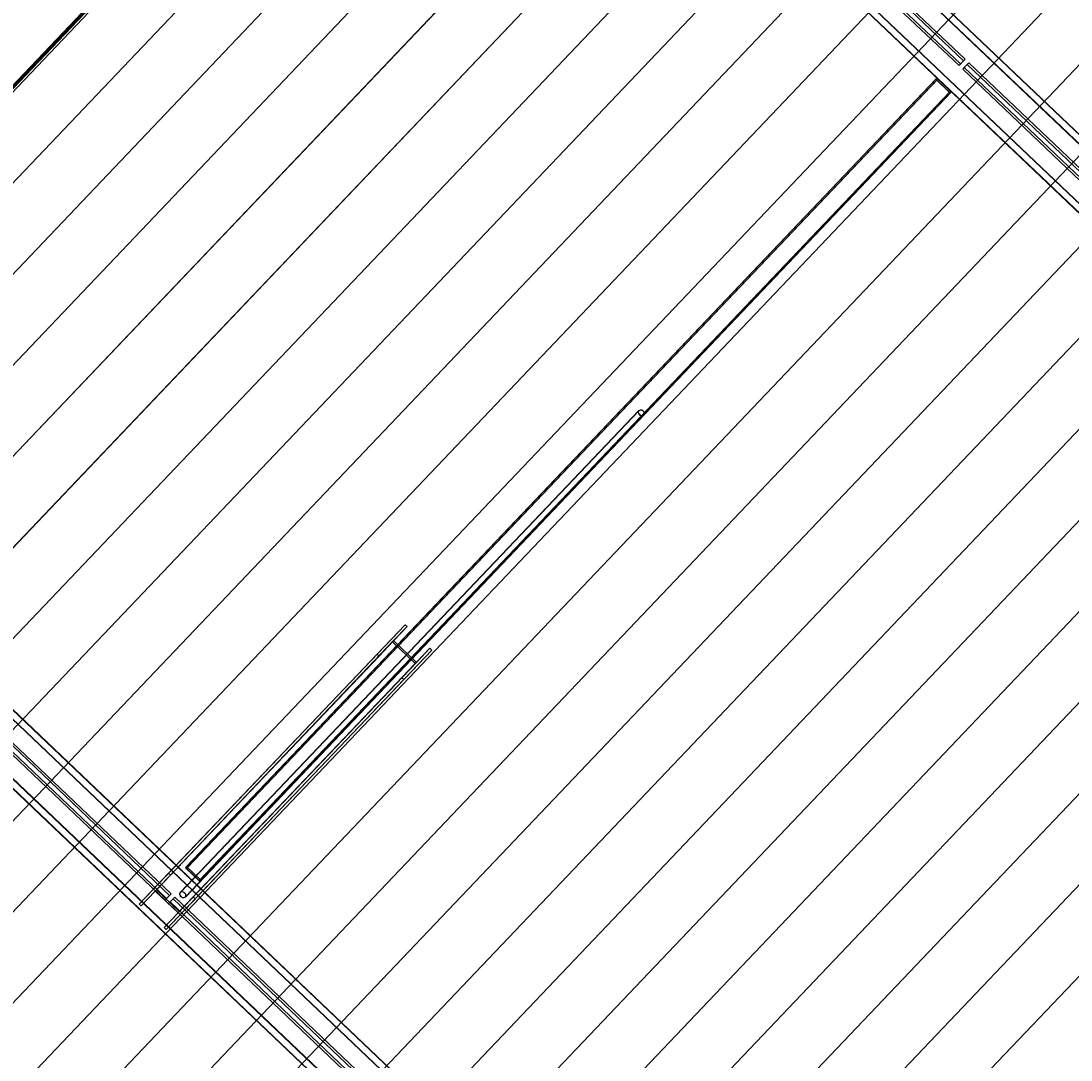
# Model space of a CAD drawing. Header units: metres. Extents: x 32343131.6 to 32343183.7, y 5699223.3 to 5699275.1.
# Tile 24 of 190: x 32343153.5 to 32343159.8, y 5699238.7 to 5699244.9. Entities that reach past the tile are written whole.
import ezdxf

# ---------------------------------------------------------------- set-up
doc = ezdxf.new("R2010")
doc.units = ezdxf.units.M
for name, color, linetype, lineweight in [('0-1', 7, 'Continuous', 5), ('A-ANNO-DIMS', 7, 'Continuous', 9), ('A-ANNO-DIMS-50', 7, 'Continuous', 9)]:
    doc.layers.add(name, color=color, linetype=linetype, lineweight=lineweight)
for name, color, linetype, lineweight, true_color in [('E-POWR-CNDT-1', 5, 'Continuous', 70, 0x0000ff), ('S-BEAM-1', 7, 'Continuous', 5, 0xcccccc), ('S-COLS-1', 7, 'Continuous', 5, 0xcccccc)]:
    doc.layers.add(name, color=color, linetype=linetype, lineweight=lineweight, true_color=true_color)
doc.styles.add('Arial', font='arial.ttf', dxfattribs={"height": 0.15})
doc.dimstyles.new('Blitzschutz', dxfattribs={"dimscale": 0.3048, "dimtxt": 0.153039, "dimasz": 0.492126, "dimexe": 0.393701, "dimexo": 0.0625, "dimgap": 0.287073, "dimtad": 1, "dimlfac": 100, "dimrnd": 0.01, "dimdsep": 46, "dimtxsty": 'Arial', "dimblk1": 'OBLIQUE', "dimblk2": 'OBLIQUE', "dimsah": 1, "dimcen": 0.09, "dimdle": 0.393701, "dimadec": 0, "dimazin": 0, "dimtfac": 1, "dimtdec": 4, "dimtix": 1, "dimtmove": 0, "dimatfit": 3, "dimfxl": 0.393701, "dimfxlon": 1, "dimtvp": 1, "dimtfill": 1, "dimtolj": 1, "dimtzin": 0, "dimarcsym": 2})

# ---------------------------------------------------------------- blocks, each defined once
blk = doc.blocks.new('HEB Träger - 3883409-TGA_190_LP5_GR_DA-TGA-01_G_')
at = {"layer": 'S-BEAM-1'}
for p, q in [((91.2055, -23.2169), (56.4295, 9.8683)), ((56.431, 9.8699), (91.207, -23.2153)), ((91.234, -23.187), (56.458, 9.8982)), ((91.2355, -23.1853), (56.4595, 9.8999)), ((91.001, -23.4318), (56.2251, 9.6534)), ((56.252, 9.6817), (91.028, -23.4035)), ((91.0295, -23.4018), (56.2535, 9.6834)), ((90.9995, -23.4334), (56.2235, 9.6518)), ((76.6249, -9.504), (70.8506, -4.0105)), ((76.6345, -9.4939), (70.8602, -4.0004)), ((76.598, -9.5323), (70.8237, -4.0388)), ((76.6076, -9.5222), (70.8333, -4.0287)), ((76.598, -9.5323), (76.6249, -9.504)), ((76.598, -9.5323), (76.6076, -9.5222)), ((76.6076, -9.5222), (76.6345, -9.4939)), ((76.6197, -9.553), (76.6466, -9.5247)), ((76.6345, -9.4939), (76.6249, -9.504)), ((76.6293, -9.5429), (76.6562, -9.5146)), ((76.6466, -9.5247), (76.6562, -9.5146)), ((82.4209, -15.0182), (76.6466, -9.5247)), ((82.4305, -15.0081), (76.6562, -9.5146)), ((76.6293, -9.5429), (76.6197, -9.553)), ((82.394, -15.0465), (76.6197, -9.553)), ((82.4036, -15.0364), (76.6293, -9.5429))]:
    blk.add_line(p, q, dxfattribs=at)
blk = doc.blocks.new('HEB Träger - 3883410-TGA_190_LP5_GR_DA-TGA-01_G_')
at = {"layer": 'S-BEAM-1'}
for p, q in [((95.9738, -18.2048), (61.1979, 14.8804)), ((95.9754, -18.2032), (61.1994, 14.882)), ((95.9454, -18.2348), (61.1694, 14.8504)), ((61.1709, 14.8521), (95.9469, -18.2331)), ((95.7394, -18.4513), (60.9634, 14.6339)), ((95.7409, -18.4497), (60.9649, 14.6355)), ((60.9919, 14.6638), (95.7678, -18.4214)), ((95.7694, -18.4197), (60.9934, 14.6655)), ((81.3378, -4.5502), (75.5636, 0.9433)), ((81.3475, -4.5401), (75.5732, 0.9534)), ((81.3648, -4.5219), (75.5905, 0.9716)), ((81.3744, -4.5118), (75.6001, 0.9817)), ((81.3475, -4.5401), (81.3744, -4.5118)), ((81.3744, -4.5118), (81.3648, -4.5219)), ((81.3378, -4.5502), (81.3648, -4.5219)), ((81.3378, -4.5502), (81.3475, -4.5401)), ((81.3596, -4.5709), (81.3865, -4.5426)), ((81.3692, -4.5608), (81.3596, -4.5709)), ((87.1338, -10.0644), (81.3596, -4.5709)), ((81.3692, -4.5608), (81.3961, -4.5325)), ((87.1435, -10.0543), (81.3692, -4.5608)), ((81.3865, -4.5426), (81.3961, -4.5325)), ((87.1608, -10.0361), (81.3865, -4.5426)), ((87.1704, -10.026), (81.3961, -4.5325))]:
    blk.add_line(p, q, dxfattribs=at)
blk = doc.blocks.new('HE-B-Stütze - 3883441-TGA_190_LP5_GR_DA-TGA-01_G_')
at = {"layer": 'S-COLS-1'}
for p, q in [((78.0311, -7.8881), (76.619, -9.3723)), ((77.8638, -8.064), (78.0311, -7.8881)), ((78.0311, -7.8881), (78.0427, -7.8991)), ((78.0427, -7.8991), (76.6306, -9.3834)), ((78.0427, -7.8991), (77.9627, -7.9832)), ((77.9555, -7.9908), (76.5396, -9.479)), ((77.9627, -7.9832), (76.5472, -9.4711)), ((77.9555, -7.9908), (77.8754, -8.075)), ((78.0917, -8.1204), (77.9555, -7.9908)), ((77.9627, -7.9832), (78.0989, -8.1128)), ((77.8638, -8.064), (76.4446, -9.5557)), ((77.8754, -8.075), (76.4562, -9.5667)), ((78.1789, -8.0287), (76.7668, -9.513)), ((78.1905, -8.0397), (76.7784, -9.524)), ((77.8754, -8.075), (77.8638, -8.064)), ((78.1905, -8.0397), (78.0232, -8.2156)), ((78.0989, -8.1128), (78.1789, -8.0287)), ((78.1789, -8.0287), (78.1905, -8.0397)), ((78.0917, -8.1204), (76.6759, -9.6086)), ((78.0989, -8.1128), (76.6834, -9.6007)), ((78.0116, -8.2046), (78.0917, -8.1204)), ((78.0116, -8.2046), (76.5924, -9.6963)), ((78.0232, -8.2156), (78.0116, -8.2046)), ((78.0232, -8.2156), (76.604, -9.7073)), ((76.619, -9.3723), (76.4446, -9.5557)), ((76.5472, -9.4711), (76.6306, -9.3834)), ((76.6306, -9.3834), (76.619, -9.3723)), ((76.4562, -9.5667), (76.5396, -9.479)), ((76.5396, -9.479), (76.6759, -9.6086)), ((76.6834, -9.6007), (76.5472, -9.4711)), ((76.604, -9.7073), (76.7784, -9.524)), ((76.7668, -9.513), (76.6834, -9.6007)), ((76.7784, -9.524), (76.7668, -9.513)), ((76.4446, -9.5557), (76.4562, -9.5667)), ((76.6759, -9.6086), (76.5924, -9.6963)), ((76.5924, -9.6963), (76.604, -9.7073))]:
    blk.add_line(p, q, dxfattribs=at)
blk = doc.blocks.new('SHS-Stütze _EN 10210-2_ - 3883444-TGA_190_LP5_GR_DA-TGA-01_G_')
at = {"layer": 'S-COLS-1'}
for p, q in [((81.1984, -4.6315), (76.7194, -9.3394)), ((81.2047, -4.6365), (76.7257, -9.3444)), ((81.2056, -4.6239), (76.7266, -9.3318)), ((81.2109, -4.6299), (76.732, -9.3378)), ((81.1984, -4.6315), (81.2056, -4.6239)), ((81.2853, -4.7142), (81.1984, -4.6315)), ((81.2109, -4.6299), (81.2047, -4.6365)), ((81.2047, -4.6365), (81.28, -4.7082)), ((81.2056, -4.6239), (81.2925, -4.7066)), ((81.2863, -4.7016), (81.2109, -4.6299)), ((81.28, -4.7082), (76.8011, -9.4161)), ((81.2853, -4.7142), (76.8064, -9.4221)), ((81.2863, -4.7016), (76.8073, -9.4095)), ((81.2925, -4.7066), (76.8136, -9.4145)), ((81.28, -4.7082), (81.2863, -4.7016)), ((81.2925, -4.7066), (81.2853, -4.7142)), ((76.7266, -9.3318), (76.7194, -9.3394)), ((76.7257, -9.3444), (76.732, -9.3378)), ((76.8136, -9.4145), (76.7266, -9.3318)), ((76.732, -9.3378), (76.8073, -9.4095)), ((76.7194, -9.3394), (76.8064, -9.4221)), ((76.8011, -9.4161), (76.7257, -9.3444)), ((76.8073, -9.4095), (76.8011, -9.4161)), ((76.8064, -9.4221), (76.8136, -9.4145))]:
    blk.add_line(p, q, dxfattribs=at)
blk = doc.blocks.new('ARC_190_LPX_FM_Stellplätze_rvt-1-TGA_190_LP5_GR_DA-TGA-01_G_')
at = {"layer": 'S-BEAM-1'}
for p, q in [((32343149.8305, 5699240.6672), (32343157.9467, 5699249.1982)), ((32343149.8305, 5699240.6672), (32343157.9467, 5699249.1982)), ((32343149.8305, 5699240.6672), (32343157.9467, 5699249.1982)), ((32343149.8305, 5699240.6672), (32343157.9467, 5699249.1982)), ((32343150.0245, 5699240.3271), (32343158.2867, 5699249.0116)), ((32343150.0245, 5699240.3271), (32343158.2867, 5699249.0116)), ((32343150.0246, 5699240.3272), (32343158.2868, 5699249.0117)), ((32343150.0246, 5699240.3272), (32343158.2868, 5699249.0117)), ((32343150.2962, 5699240.0687), (32343158.5585, 5699248.7532)), ((32343150.2962, 5699240.0687), (32343158.5585, 5699248.7532)), ((32343150.2962, 5699240.0686), (32343158.5584, 5699248.7531)), ((32343150.2962, 5699240.0686), (32343158.5584, 5699248.7531)), ((32343150.5678, 5699239.8101), (32343158.8301, 5699248.4946)), ((32343150.5678, 5699239.8101), (32343158.8301, 5699248.4946)), ((32343150.5679, 5699239.8102), (32343158.8302, 5699248.4947)), ((32343150.5679, 5699239.8102), (32343158.8302, 5699248.4947)), ((32343150.8395, 5699239.5516), (32343159.1018, 5699248.2361)), ((32343150.8395, 5699239.5516), (32343159.1018, 5699248.2361)), ((32343150.8396, 5699239.5517), (32343159.1019, 5699248.2362)), ((32343150.8396, 5699239.5517), (32343159.1019, 5699248.2362)), ((32343151.1112, 5699239.2931), (32343159.3735, 5699247.9777)), ((32343151.1112, 5699239.2931), (32343159.3735, 5699247.9777)), ((32343151.1113, 5699239.2932), (32343159.3736, 5699247.9778)), ((32343151.1113, 5699239.2932), (32343159.3736, 5699247.9778)), ((32343151.3829, 5699239.0347), (32343159.6452, 5699247.7192)), ((32343151.3829, 5699239.0347), (32343159.6452, 5699247.7192)), ((32343151.383, 5699239.0348), (32343159.6453, 5699247.7193)), ((32343151.383, 5699239.0348), (32343159.6453, 5699247.7193)), ((32343151.6546, 5699238.7762), (32343159.9169, 5699247.4607)), ((32343151.6546, 5699238.7762), (32343159.9169, 5699247.4607)), ((32343151.6547, 5699238.7763), (32343159.917, 5699247.4608)), ((32343151.6547, 5699238.7763), (32343159.917, 5699247.4608)), ((32343151.9263, 5699238.5177), (32343160.1886, 5699247.2022)), ((32343151.9263, 5699238.5177), (32343160.1886, 5699247.2022)), ((32343151.9264, 5699238.5178), (32343160.1886, 5699247.2023)), ((32343151.9264, 5699238.5178), (32343160.1886, 5699247.2023)), ((32343152.198, 5699238.2592), (32343160.4602, 5699246.9438)), ((32343152.198, 5699238.2592), (32343160.4602, 5699246.9438)), ((32343152.1981, 5699238.2593), (32343160.4603, 5699246.9438)), ((32343152.1981, 5699238.2593), (32343160.4603, 5699246.9438)), ((32343152.4697, 5699238.0009), (32343160.732, 5699246.6854)), ((32343152.4697, 5699238.0009), (32343160.732, 5699246.6854)), ((32343152.4697, 5699238.0008), (32343160.7319, 5699246.6853)), ((32343152.4697, 5699238.0008), (32343160.7319, 5699246.6853)), ((32343152.7413, 5699237.7423), (32343161.0036, 5699246.4268)), ((32343152.7413, 5699237.7423), (32343161.0036, 5699246.4268)), ((32343152.7414, 5699237.7424), (32343161.0037, 5699246.4269)), ((32343152.7414, 5699237.7424), (32343161.0037, 5699246.4269)), ((32343153.013, 5699237.4838), (32343161.2753, 5699246.1683)), ((32343153.013, 5699237.4838), (32343161.2753, 5699246.1683)), ((32343153.0131, 5699237.4839), (32343161.2754, 5699246.1684)), ((32343153.0131, 5699237.4839), (32343161.2754, 5699246.1684)), ((32343153.2847, 5699237.2253), (32343161.547, 5699245.9098)), ((32343153.2847, 5699237.2253), (32343161.547, 5699245.9098)), ((32343153.2848, 5699237.2254), (32343161.5471, 5699245.9099)), ((32343153.2848, 5699237.2254), (32343161.5471, 5699245.9099)), ((32343153.5564, 5699236.9668), (32343161.8187, 5699245.6514)), ((32343153.5564, 5699236.9668), (32343161.8187, 5699245.6514)), ((32343153.5565, 5699236.9669), (32343161.8188, 5699245.6515)), ((32343153.5565, 5699236.9669), (32343161.8188, 5699245.6515)), ((32343153.8281, 5699236.7084), (32343162.0904, 5699245.3929)), ((32343153.8281, 5699236.7084), (32343162.0904, 5699245.3929)), ((32343153.8282, 5699236.7085), (32343162.0905, 5699245.393)), ((32343153.8282, 5699236.7085), (32343162.0905, 5699245.393)), ((32343154.0998, 5699236.4499), (32343162.3621, 5699245.1344)), ((32343154.0998, 5699236.4499), (32343162.3621, 5699245.1344)), ((32343154.0999, 5699236.45), (32343162.3621, 5699245.1345)), ((32343154.0999, 5699236.45), (32343162.3621, 5699245.1345)), ((32343154.3715, 5699236.1914), (32343162.6337, 5699244.8759)), ((32343154.3715, 5699236.1914), (32343162.6337, 5699244.8759)), ((32343154.3716, 5699236.1915), (32343162.6338, 5699244.876)), ((32343154.3716, 5699236.1915), (32343162.6338, 5699244.876)), ((32343154.6431, 5699235.9329), (32343162.9054, 5699244.6175)), ((32343154.6431, 5699235.9329), (32343162.9054, 5699244.6175)), ((32343154.6432, 5699235.933), (32343162.9055, 5699244.6175)), ((32343154.6432, 5699235.933), (32343162.9055, 5699244.6175)), ((32343154.9148, 5699235.6745), (32343163.1771, 5699244.359)), ((32343154.9148, 5699235.6745), (32343163.1771, 5699244.359)), ((32343154.9149, 5699235.6746), (32343163.1772, 5699244.3591)), ((32343154.9149, 5699235.6746), (32343163.1772, 5699244.3591)), ((32343155.1865, 5699235.416), (32343163.4488, 5699244.1005)), ((32343155.1865, 5699235.416), (32343163.4488, 5699244.1005)), ((32343155.1866, 5699235.4161), (32343163.4489, 5699244.1006)), ((32343155.1866, 5699235.4161), (32343163.4489, 5699244.1006)), ((32343155.4582, 5699235.1575), (32343163.7205, 5699243.842)), ((32343155.4582, 5699235.1575), (32343163.7205, 5699243.842)), ((32343155.4583, 5699235.1576), (32343163.7206, 5699243.8421)), ((32343155.4583, 5699235.1576), (32343163.7206, 5699243.8421)), ((32343155.7299, 5699234.899), (32343163.9922, 5699243.5835)), ((32343155.7299, 5699234.899), (32343163.9922, 5699243.5835)), ((32343155.73, 5699234.8991), (32343163.9923, 5699243.5836)), ((32343155.73, 5699234.8991), (32343163.9923, 5699243.5836))]:
    blk.add_line(p, q, dxfattribs=at)
at = {"layer": 'S-COLS-1'}
for p, q in [((32343157.1935, 5699242.5769), (32343154.4561, 5699239.6996)), ((32343157.1949, 5699242.5755), (32343154.4575, 5699239.6982)), ((32343154.4854, 5699239.6717), (32343157.2227, 5699242.549)), ((32343154.4868, 5699239.6703), (32343157.2242, 5699242.5476))]:
    blk.add_line(p, q, dxfattribs=at)
for centre, major_axis, ratio, start_param, end_param in [((32343157.2088, 5699242.5622), (-0.0154, 0.0146), 0.755983, 4.712389, 7.853982), ((32343157.2088, 5699242.5622), (-0.0139, 0.0132), 0.755983, 4.712389, 7.853981), ((32343157.2088, 5699242.5622), (-0.0154, 0.0146), 0.755983, 1.570796, 4.712389), ((32343157.2088, 5699242.5622), (-0.0139, 0.0132), 0.755984, 1.570796, 4.712389), ((32343154.4714, 5699239.685), (-0.0154, 0.0146), 0.755983, 4.712389, 7.853982), ((32343154.4714, 5699239.685), (-0.0139, 0.0132), 0.755983, 4.712389, 7.853981), ((32343154.4714, 5699239.685), (-0.0154, 0.0146), 0.755983, 1.570796, 4.712389), ((32343154.4714, 5699239.685), (-0.0139, 0.0132), 0.755984, 1.570796, 4.712389)]:
    blk.add_ellipse(centre, major_axis=major_axis, ratio=ratio, start_param=start_param, end_param=end_param, dxfattribs=at)
at = {"layer": 'S-BEAM-1'}
for name in ['HEB Träger - 3883410-TGA_190_LP5_GR_DA-TGA-01_G_', 'HEB Träger - 3883409-TGA_190_LP5_GR_DA-TGA-01_G_']:
    blk.add_blockref(name, (32343077.7673, 5699249.1855), dxfattribs=at)
at = {"layer": 'S-COLS-1'}
for name in ['SHS-Stütze _EN 10210-2_ - 3883444-TGA_190_LP5_GR_DA-TGA-01_G_', 'HE-B-Stütze - 3883441-TGA_190_LP5_GR_DA-TGA-01_G_']:
    blk.add_blockref(name, (32343077.7673, 5699249.1855), dxfattribs=at)
blk = doc.blocks.new('DIMBLOCK9-TGA_190_LP5_GR_DA-TGA-01_G_')
at = {"layer": 'A-ANNO-DIMS-50', "transparency": 16777216}
for p, q in [((32343149.0994, 5699239.9277), (32343149.1821, 5699240.0147)), ((32343149.0994, 5699239.9277), (32343149.0166, 5699239.8408)), ((32343157.7934, 5699231.6564), (32343149.0994, 5699239.9277)), ((32343157.7934, 5699231.6564), (32343157.8761, 5699231.7434)), ((32343157.7934, 5699231.6564), (32343157.7106, 5699231.5695))]:
    blk.add_line(p, q, dxfattribs=at)
at = {"layer": 'A-ANNO-DIMS-50', "lineweight": 35, "transparency": 16777216}
for p, q in [((32343149.0994, 5699239.9277), (32343148.9933, 5699239.9251)), ((32343149.0994, 5699239.9277), (32343149.2054, 5699239.9304)), ((32343157.7934, 5699231.6564), (32343157.6873, 5699231.6538)), ((32343157.7934, 5699231.6564), (32343157.8994, 5699231.6591))]:
    blk.add_line(p, q, dxfattribs=at)
at = {"layer": 'A-ANNO-DIMS-50', "color": 0, "transparency": 16777216, "insert": (32343153.5418, 5699235.3117), "char_height": 0.15, "width": 0.960613, "attachment_point": 1, "rotation": 136.42726, "line_spacing_factor": 0.941778, "style": 'Arial', "bg_fill": 3, "box_fill_scale": 1.25, "bg_fill_color": 256, "bg_fill_true_color": 13158600, "bg_fill_transparency": 0}
blk.add_mtext('1200 cm', dxfattribs=at)
blk = doc.blocks.new('_Oblique')
at = {"color": 0, "linetype": 'ByBlock', "lineweight": -2}
blk.add_line((-0.5, -0.5), (0.5, 0.5), dxfattribs=at)

msp = doc.modelspace()

# ---------------------------------------------------------------- linework, layer by layer
at = {"layer": 'E-POWR-CNDT-1'}
msp.add_line((32343155.25248, 5699246.39533), (32343149.81853, 5699240.68368), dxfattribs=at)

# ---------------------------------------------------------------- block references
at = {"layer": '0-1'}
msp.add_blockref('ARC_190_LPX_FM_Stellplätze_rvt-1-TGA_190_LP5_GR_DA-TGA-01_G_', (0, 0), dxfattribs=at)

# ---------------------------------------------------------------- next in the draw order: dimensions: what is measured, and where the dimension line sits
at = {"layer": 'A-ANNO-DIMS'}
dim = msp.add_linear_dim(base=(32343149.09936, 5699239.92775), p1=(32343157.87607, 5699231.74339), p2=(32343149.18207, 5699240.01469), angle=316.427257, dimstyle='Blitzschutz', override={"dimpost": '<> cm', "dimfxl": 12.000001}, dxfattribs=at)
dim.commit()
dim.dimension.update_dxf_attribs({"geometry": 'DIMBLOCK9-TGA_190_LP5_GR_DA-TGA-01_G_', "text_midpoint": (32343153.55946, 5699235.91098)})

doc.saveas('drawing.dxf')
